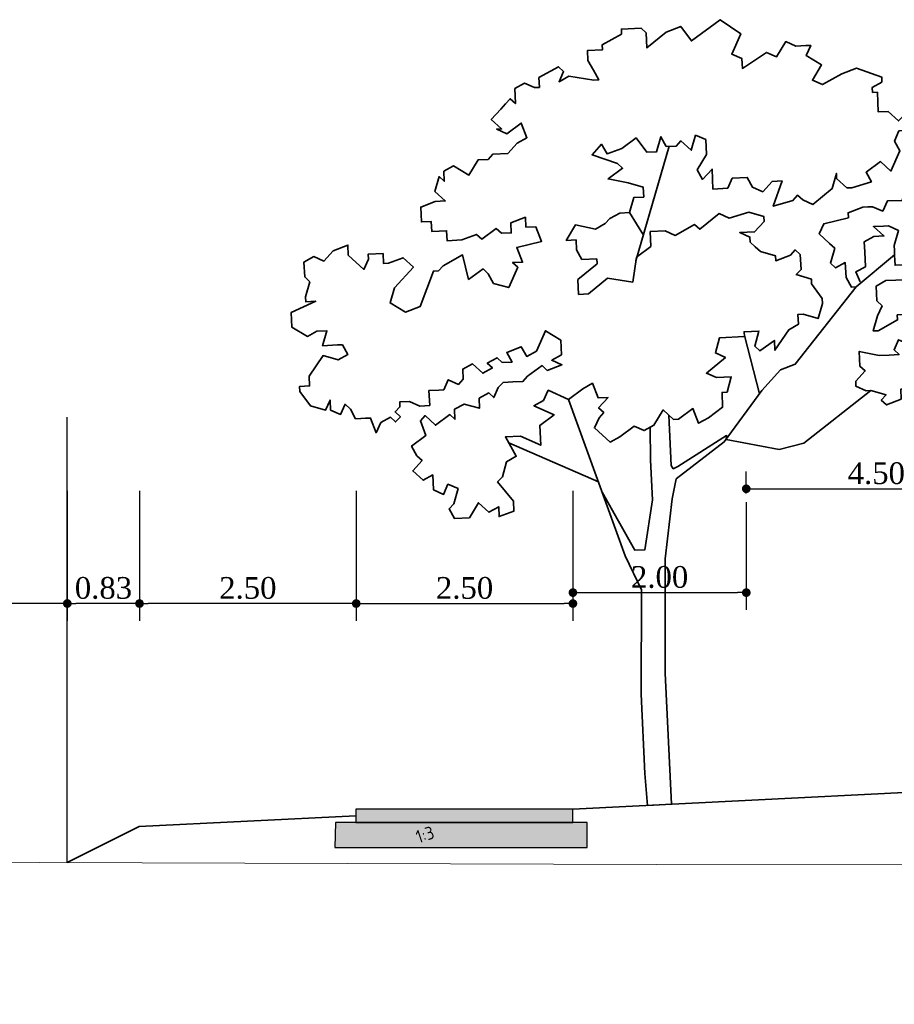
# Model space of a CAD drawing. Extents: x 100296 to 107772, y 404875 to 408930.
# Tile 80 of 98: x 104020 to 104030, y 405015 to 405026. Entities that reach past the tile are written whole.
import ezdxf

# ---------------------------------------------------------------- set-up
doc = ezdxf.new("R2010")
doc.units = 0
for name, color, linetype, lineweight in [('b-mi-mo-grondlaag_zand-a', 252, 'Continuous', 18), ('b-we-gw-maaiveld-gd', 93, 'Continuous', 18), ('n-we-bv-geleideconstructie_geleiderail-gd', 1, 'Continuous', 35), ('n-we-gr-boom-gd', 92, 'Continuous', 35), ('n-we-gw-grondwerk_berm-gd', 3, 'Continuous', 35)]:
    doc.layers.add(name, color=color, linetype=linetype, lineweight=lineweight)
doc.layers.add('c3d-assembly_shape', color=251, linetype='Continuous', lineweight=35, plot=False)
for name, color, linetype in [('c3d-section_link', 1, 'Continuous'), ('l-mt-deta-pr', 7, 'Continuous'), ('TDNL6300_profiel', 2, 'Continuous'), ('TDWL-GW-_', 7, 'Continuous')]:
    doc.layers.add(name, color=color, linetype=linetype)
doc.styles.add('ENV-P', font='ISOCP.SHX')
doc.styles.add('INFRA_DIM', font='times.ttf')
doc.dimstyles.new('INFRA-100-M', dxfattribs={"dimtxt": 0.25, "dimasz": 0.1, "dimexe": 0.2, "dimexo": 0.1, "dimgap": 0.05, "dimtad": 1, "dimzin": 0, "dimdsep": 46, "dimtxsty": 'INFRA_DIM', "dimblk1": 'DOT', "dimblk2": 'DOT', "dimsah": 1, "dimcen": 0, "dimclrd": 256, "dimclre": 256, "dimclrt": 7, "dimaunit": 2, "dimadec": 0, "dimazin": 0, "dimtfac": 1, "dimtdec": 3, "dimtofl": 0, "dimtmove": 0, "dimatfit": 3, "dimldrblk": 'DOT', "dimfxl": 1, "dimtolj": 1, "dimtzin": 0, "dimarcsym": 0})

# ---------------------------------------------------------------- blocks, each defined once
blk = doc.blocks.new('boom links')
at = {"layer": 'n-we-gr-boom-gd', "linetype": 'Continuous'}
for p, q in [((-0.2725, 6.2735), (0.1105, 7.5955)), ((-0.1865, 6.5695), (-0.3455, 6.8305)), ((2.2705, 5.9725), (2.7125, 6.3425)), ((1.1525, 4.7415), (0.9785, 5.4145)), ((-0.7055, 3.7245), (-1.7395, 4.1765))]:
    blk.add_line(p, q, dxfattribs=at)
for points in [[(2.3165, 6.0315), (2.2635, 6.1455), (2.3745, 6.2065), (2.3675, 6.3795), (2.3615, 6.4935), (2.4735, 6.5555), (2.5885, 6.5605), (2.4685, 6.6695), (2.5835, 6.6745), (2.6415, 6.6775), (2.7575, 6.6255), (2.7075, 6.4505), (2.7105, 6.3945), (2.7125, 6.3365), (2.7155, 6.2805), (2.7175, 6.2225), (2.8325, 6.2275), (2.8905, 6.2295), (2.9515, 6.1175), (2.8395, 6.0565), (2.7255, 6.0515), (2.6115, 6.0465), (2.4995, 5.9825), (2.5075, 5.8125), (2.5675, 5.7565), (2.5145, 5.6395), (2.4665, 5.4665), (2.4665, 5.4665), (2.5225, 5.4685), (2.7465, 5.5935), (2.7435, 5.6495), (2.8585, 5.6555), (2.9165, 5.6575), (3.0305, 5.6625), (3.0255, 5.7775), (3.0795, 5.8375), (3.1375, 5.8405), (3.1935, 5.8425), (3.2465, 5.9595), (3.1265, 6.0695), (3.1245, 6.1255), (3.2355, 6.1885), (3.3525, 6.1355), (3.5215, 6.2015), (3.4015, 6.3105), (3.5155, 6.3165), (3.5765, 6.2605), (3.7425, 6.3825), (3.6225, 6.4915), (3.6205, 6.5505), (3.7315, 6.6115), (3.7295, 6.6695), (3.6125, 6.7205), (3.6075, 6.8355), (3.7165, 6.9545), (3.6545, 7.0665), (3.4825, 7.0585), (3.4265, 7.0565), (3.5915, 7.1785), (3.4725, 7.2875), (3.3015, 7.2805), (3.0775, 7.1555), (2.9585, 7.2645), (2.8495, 7.1455), (2.7985, 6.9715), (2.6285, 6.9645), (2.5755, 6.8475), (2.4585, 6.8985), (2.4015, 6.8955), (2.3445, 6.8935), (2.1755, 6.8295), (2.1785, 6.7715), (1.8945, 6.7015), (1.8425, 6.5845), (1.9625, 6.4755), (2.0215, 6.4205), (1.9725, 6.2465), (2.0315, 6.1915), (2.1435, 6.2545), (2.1515, 6.0815), (2.2145, 5.9705), (2.2705, 5.9725), (1.5665, 5.0825), (1.3965, 5.0165), (1.1785, 4.7775), (0.7465, 4.1845), (0.1925, 3.7595), (0.1465, 3.5275), (0.0635, 2.8365), (0.0645, 1.5175), (0.1385, 0.0065), (-0.1385, -0.0065), (-0.1695, 0.3605), (-0.2105, 1.2755), (-0.2085, 2.4805), (-0.3965, 2.8725), (-1.0505, 4.6765), (-1.2845, 4.7815), (-1.3375, 4.6645), (-1.4495, 4.6025), (-1.2155, 4.4985), (-1.2155, 4.4985), (-1.3815, 4.3765), (-1.3705, 4.1475), (-1.6045, 4.2515), (-1.7775, 4.2435), (-1.6525, 4.0205), (-1.7645, 3.9575), (-1.8125, 3.7835), (-1.8685, 3.7235), (-1.6855, 3.5025), (-1.6805, 3.3875), (-1.8505, 3.3235), (-1.8555, 3.4375), (-1.9675, 3.3745), (-2.0865, 3.4835), (-2.1935, 3.3085), (-2.3645, 3.3005), (-2.4275, 3.4125), (-2.3715, 3.4715), (-2.3235, 3.6465), (-2.4405, 3.6975), (-2.4915, 3.5805), (-2.6085, 3.6335), (-2.6165, 3.8045), (-2.7275, 3.7425), (-2.8475, 3.8515), (-2.7385, 3.9715), (-2.7985, 4.0255), (-2.8605, 4.1375), (-2.6945, 4.2595), (-2.7585, 4.4295), (-2.7045, 4.4885), (-2.5855, 4.3785), (-2.4185, 4.5005), (-2.3595, 4.4475), (-2.3645, 4.5615), (-2.2525, 4.6225), (-2.0775, 4.5745), (-2.0825, 4.6885), (-1.9705, 4.7505), (-1.9125, 4.6965), (-1.8595, 4.8135), (-1.8055, 4.8725), (-1.7475, 4.8745), (-1.6905, 4.8775), (-1.5765, 4.8825), (-1.5215, 4.9435), (-1.3555, 5.0655), (-1.2955, 5.0095), (-1.1265, 5.0755), (-1.2435, 5.1265), (-1.1325, 5.1905), (-1.1395, 5.3605), (-1.3155, 5.4675), (-1.4195, 5.2335), (-1.5315, 5.1725), (-1.5945, 5.2835), (-1.7625, 5.2185), (-1.7015, 5.1065), (-1.8155, 5.1015), (-1.8745, 5.1565), (-1.9865, 5.0935), (-1.9275, 5.0395), (-2.0395, 4.9765), (-2.1585, 5.0855), (-2.2705, 5.0245), (-2.2655, 4.9095), (-2.3195, 4.8495), (-2.4365, 4.9025), (-2.4885, 4.7855), (-2.5455, 4.7825), (-2.6595, 4.7775), (-2.6515, 4.6055), (-2.7665, 4.5995), (-2.8835, 4.6525), (-2.9975, 4.6475), (-2.9955, 4.5895), (-3.0505, 4.5305), (-2.9895, 4.4755), (-3.0455, 4.4165), (-3.1045, 4.4705), (-3.2165, 4.4085), (-3.2695, 4.2915), (-3.3335, 4.4595), (-3.3915, 4.4575), (-3.4475, 4.4545), (-3.5055, 4.4525), (-3.5665, 4.5635), (-3.6275, 4.6195), (-3.6785, 4.5025), (-3.7955, 4.5535), (-3.8005, 4.6685), (-3.8535, 4.5515), (-4.0275, 4.6015), (-4.1495, 4.7675), (-4.1515, 4.8255), (-4.0375, 4.8305), (-4.0425, 4.9445), (-3.8815, 5.1815), (-3.7075, 5.1305), (-3.5955, 5.1945), (-3.5955, 5.1945), (-3.6585, 5.3055), (-3.7145, 5.3035), (-3.7725, 5.3005), (-3.8295, 5.2985), (-3.8875, 5.2955), (-3.8365, 5.4685), (-3.9515, 5.4635), (-4.0625, 5.4025), (-4.2405, 5.5085), (-4.2485, 5.6795), (-3.9665, 5.8075), (-4.0805, 5.8015), (-4.0835, 5.8595), (-4.0345, 6.0335), (-4.0935, 6.0885), (-4.1015, 6.2595), (-3.9895, 6.3225), (-3.8725, 6.2695), (-3.7635, 6.3895), (-3.5955, 6.4555), (-3.5905, 6.3405), (-3.4105, 6.1755), (-3.3585, 6.2925), (-3.3615, 6.3505), (-3.1895, 6.3585), (-3.1845, 6.2445), (-3.1275, 6.2465), (-2.9575, 6.3105), (-2.8385, 6.2015), (-3.0565, 5.9625), (-3.1075, 5.7895), (-2.9295, 5.6825), (-2.7615, 5.7465), (-2.6075, 6.1555), (-2.5505, 6.1585), (-2.4955, 6.2175), (-2.2715, 6.3415), (-2.2025, 6.0595), (-2.0355, 6.1815), (-1.9765, 6.1255), (-1.9135, 6.0135), (-1.7395, 5.9655), (-1.6355, 6.1995), (-1.6945, 6.2535), (-1.6945, 6.2535), (-1.5805, 6.2585), (-1.6465, 6.4285), (-1.3615, 6.4975), (-1.4275, 6.6675), (-1.5415, 6.6625), (-1.5475, 6.7765), (-1.7155, 6.7105), (-1.7105, 6.5965), (-1.8245, 6.5915), (-1.8855, 6.6465), (-2.0505, 6.5245), (-2.1115, 6.5785), (-2.2795, 6.5145), (-2.4515, 6.5065), (-2.4565, 6.6205), (-2.6275, 6.6135), (-2.6325, 6.7275), (-2.7475, 6.7225), (-2.7545, 6.8935), (-2.5865, 6.9585), (-2.4725, 6.9645), (-2.5915, 7.0735), (-2.5415, 7.2465), (-2.4825, 7.1925), (-2.4875, 7.3075), (-2.3755, 7.3685), (-2.1985, 7.2625), (-2.0915, 7.4395), (-1.9775, 7.4445), (-1.9235, 7.5035), (-1.7515, 7.5115), (-1.6415, 7.6315), (-1.5305, 7.6945), (-1.5955, 7.8625), (-1.7615, 7.7405), (-1.8785, 7.7935), (-1.8225, 7.7955), (-1.9415, 7.9055), (-1.8325, 8.0245), (-1.7765, 8.0835), (-1.7235, 8.1445), (-1.6625, 8.0885), (-1.6705, 8.2615), (-1.5585, 8.3225), (-1.4415, 8.2715), (-1.3855, 8.2745), (-1.3905, 8.3885), (-1.1665, 8.5135), (-1.1065, 8.4575), (-1.1585, 8.3405), (-1.0475, 8.4035), (-0.7575, 8.3585), (-0.7015, 8.3615), (-0.7635, 8.4735), (-0.8265, 8.5845), (-0.8265, 8.5845), (-0.8315, 8.6995), (-0.6585, 8.7075), (-0.6615, 8.7655), (-0.4375, 8.8895), (-0.4405, 8.9465), (-0.2115, 8.9565), (-0.1525, 8.9025), (-0.1455, 8.7305), (0.0755, 8.9125), (0.2455, 8.9775), (0.3675, 8.8115), (0.7005, 9.0555), (0.9375, 8.8935), (0.8325, 8.6595), (0.9495, 8.6085), (0.9555, 8.4935), (1.2325, 8.6775), (1.3495, 8.6265), (1.4565, 8.8025), (1.5725, 8.7505), (1.6875, 8.7565), (1.7455, 8.7585), (1.6925, 8.6415), (1.8695, 8.5345), (1.7635, 8.3575), (1.8805, 8.3065), (2.1035, 8.4305), (2.2725, 8.4945), (2.5635, 8.3935), (2.5665, 8.3365), (2.4545, 8.2735), (2.4575, 8.2175), (2.5135, 8.2195), (2.5185, 8.1055), (2.5235, 7.9915), (2.6385, 7.9965), (2.7575, 7.8875), (2.8135, 7.9465), (2.8775, 7.7775), (2.7625, 7.7725), (2.7115, 7.6555), (2.7735, 7.5435), (2.6695, 7.3095), (2.5495, 7.4195), (2.3835, 7.2965), (2.4455, 7.1855), (2.2195, 7.1165), (2.1625, 7.1145), (2.0435, 7.2235), (2.0405, 7.2815), (1.9905, 7.1065), (1.7695, 6.9255), (1.6525, 6.9765), (1.5935, 7.0325), (1.5385, 6.9715), (1.3125, 6.9045), (1.4135, 7.1955), (1.2995, 7.1905), (1.1905, 7.0705), (1.0735, 7.1235), (1.0115, 7.2355), (0.8395, 7.2275), (0.7875, 7.1105), (0.6155, 7.1025), (0.6055, 7.3315), (0.4965, 7.2125), (0.4345, 7.3245), (0.5415, 7.4995), (0.5335, 7.6725), (0.4165, 7.7235), (0.3665, 7.5505), (0.2465, 7.6595), (0.1935, 7.5985), (0.0785, 7.5935), (0.0155, 7.7055), (-0.0335, 7.5325), (-0.1475, 7.5275), (-0.2695, 7.6925), (-0.4365, 7.5705), (-0.6055, 7.5065), (-0.6685, 7.6185), (-0.7775, 7.4985), (-0.4855, 7.3975), (-0.4265, 7.3415), (-0.5925, 7.2195), (-0.3605, 7.1735), (-0.1875, 7.1235), (-0.1825, 7.0085), (-0.2965, 7.0035), (-0.3455, 6.8305), (-0.4595, 6.8255), (-0.5715, 6.7625), (-0.6275, 6.7035), (-0.7385, 6.6395), (-0.9705, 6.6875), (-1.0765, 6.5105), (-0.9625, 6.5155), (-0.9575, 6.4005), (-0.8945, 6.2895), (-0.7235, 6.2965), (-0.7235, 6.2965), (-0.7205, 6.2405), (-0.9415, 6.0575), (-0.9345, 5.8865), (-0.8195, 5.8915), (-0.5985, 6.0735), (-0.3095, 6.0295), (-0.2655, 6.3175), (-0.0985, 6.4395), (-0.1065, 6.6115), (0.0645, 6.6195), (0.1815, 6.5665), (0.4045, 6.6915), (0.4655, 6.6375), (0.6865, 6.8185), (0.8035, 6.7675), (1.0295, 6.8345), (1.2025, 6.7855), (1.2055, 6.7275), (1.0965, 6.6075), (0.9255, 6.6005), (1.0425, 6.5485), (1.0455, 6.4905), (1.1035, 6.4365), (1.1645, 6.3815), (1.3375, 6.3325), (1.3405, 6.2745), (1.5105, 6.3405), (1.5645, 6.3995), (1.6245, 6.3455), (1.6295, 6.2315), (1.6325, 6.1735), (1.5765, 6.1145), (1.7515, 6.0645), (1.7545, 6.0075), (1.8765, 5.8405), (1.8785, 5.7835), (1.8285, 5.6085), (1.6555, 5.6595), (1.5975, 5.6565), (1.6025, 5.5425), (1.4905, 5.4795), (1.3305, 5.2425), (1.3255, 5.3565), (1.1575, 5.2345), (1.0985, 5.2905), (1.1475, 5.4635), (0.9765, 5.4555), (0.9795, 5.3995), (0.6925, 5.3865), (0.6445, 5.2115), (0.7605, 5.1605), (0.5405, 4.9775), (0.6565, 4.9265), (0.8275, 4.9345), (0.7795, 4.7595), (0.7215, 4.7565), (0.7285, 4.5855), (0.5635, 4.4635), (0.4515, 4.4005), (0.3855, 4.5705), (0.2205, 4.4485), (0.1625, 4.4455), (0.0425, 4.5545), (-0.0645, 4.3775), (-0.1755, 4.3155), (-0.2925, 4.3675), (-0.4585, 4.2455), (-0.5705, 4.1835), (-0.7505, 4.3465), (-0.6975, 4.4635), (-0.6435, 4.5245), (-0.7025, 4.5775), (-0.5935, 4.6975), (-0.7075, 4.6925), (-0.7735, 4.8625), (-0.8855, 4.7995), (-1.0505, 4.6765)], [(0.1085, 4.4945), (0.1345, 3.9115), (0.1585, 3.8755), (0.2095, 3.9005), (0.7745, 4.2585), (0.7685, 4.2135), (1.3815, 4.0985), (1.6645, 4.1695), (2.4395, 4.7775), (2.3825, 4.7745), (2.2655, 4.8265), (2.2655, 4.8265), (2.2635, 4.8845), (2.3725, 5.0035), (2.3115, 5.0575), (2.3045, 5.2295), (2.5355, 5.1825), (2.6495, 5.1875), (2.7645, 5.1925), (2.7055, 5.2475), (2.7565, 5.3645), (2.8735, 5.3115), (2.9285, 5.3725), (3.1575, 5.3825), (3.0915, 5.5505), (3.2615, 5.6165), (3.3785, 5.5635), (3.4275, 5.7385), (3.6505, 5.8635), (3.6535, 5.8055), (3.7675, 5.8105), (3.8845, 5.7595), (3.8335, 5.6425), (4.0625, 5.6525), (4.1795, 5.5995), (4.0675, 5.5385), (4.1265, 5.4825), (4.0145, 5.4215), (4.1895, 5.3715), (4.1925, 5.3145), (4.0195, 5.3065), (4.0825, 5.1955), (3.9105, 5.1875), (4.0295, 5.0785), (3.9185, 5.0145), (3.8015, 5.0675), (3.7495, 4.9505), (3.8695, 4.8415), (3.9285, 4.7865), (3.8195, 4.6665), (3.7025, 4.7195), (3.5875, 4.7145), (3.5905, 4.6565), (3.4225, 4.5925), (3.3055, 4.6435), (3.3595, 4.7035), (3.2395, 4.8135), (3.1255, 4.8085), (3.0715, 4.7475), (2.9015, 4.6835), (2.8455, 4.6805), (2.8965, 4.7975), (2.7825, 4.7925), (2.7875, 4.6785), (2.6195, 4.6125), (2.5585, 4.6685), (2.6145, 4.7275), (2.4395, 4.7775)], [(-0.6625, 3.6055), (-0.2845, 2.9355), (-0.1705, 2.9405), (-0.0815, 3.5175), (-0.1025, 3.9755), (-0.1085, 4.3525)]]:
    blk.add_lwpolyline(points, dxfattribs=at)
blk = doc.blocks.new('_DOT')
at = {"color": 0, "linetype": 'ByBlock'}
blk.add_line((-0.5, 0), (-1, 0), dxfattribs=at)
at = {"color": 0, "linetype": 'ByBlock', "const_width": 0.5}
blk.add_lwpolyline([(-0.25, 0, 1), (0.25, 0, 1)], format="xyb", close=True, dxfattribs=at)
blk = doc.blocks.new('*D2901')
at = {"layer": 'l-mt-deta-pr', "lineweight": -2, "transparency": 16777216}
for p, q in [((104032.844, 405021.705), (104032.844, 405020.268)), ((104028.344, 405020.413), (104028.344, 405020.668)), ((104028.444, 405020.468), (104032.744, 405020.468))]:
    blk.add_line(p, q, dxfattribs=at)
at = {"layer": 'l-mt-deta-pr', "lineweight": -2, "transparency": 16777216, "xscale": 0.1, "yscale": 0.1, "zscale": 0.1, "rotation": 180}
blk.add_blockref('_DOT', (104028.344, 405020.468), dxfattribs=at)
at = {"layer": 'l-mt-deta-pr', "lineweight": -2, "transparency": 16777216, "xscale": 0.1, "yscale": 0.1, "zscale": 0.1}
blk.add_blockref('_DOT', (104032.844, 405020.468), dxfattribs=at)
at = {"layer": 'l-mt-deta-pr', "color": 7, "transparency": 16777216, "insert": (104029.844, 405020.645), "char_height": 0.25, "attachment_point": 5, "style": 'INFRA_DIM'}
blk.add_mtext('\\A1;4.50', dxfattribs=at)
blk = doc.blocks.new('*D2914')
at = {"layer": 'l-mt-deta-pr', "lineweight": -2, "transparency": 16777216}
for p, q in [((104028.344, 405020.313), (104028.344, 405019.07)), ((104026.344, 405020.034), (104026.344, 405019.07)), ((104026.444, 405019.27), (104028.244, 405019.27))]:
    blk.add_line(p, q, dxfattribs=at)
at = {"layer": 'l-mt-deta-pr', "lineweight": -2, "transparency": 16777216, "xscale": 0.1, "yscale": 0.1, "zscale": 0.1, "rotation": 180}
blk.add_blockref('_DOT', (104026.344, 405019.27), dxfattribs=at)
at = {"layer": 'l-mt-deta-pr', "lineweight": -2, "transparency": 16777216, "xscale": 0.1, "yscale": 0.1, "zscale": 0.1}
blk.add_blockref('_DOT', (104028.344, 405019.27), dxfattribs=at)
at = {"layer": 'l-mt-deta-pr', "color": 7, "transparency": 16777216, "insert": (104027.344, 405019.448), "char_height": 0.25, "attachment_point": 5, "style": 'INFRA_DIM'}
blk.add_mtext('\\A1;2.00', dxfattribs=at)
blk = doc.blocks.new('*D2915')
at = {"layer": 'l-mt-deta-pr', "lineweight": -2, "transparency": 16777216}
for p, q in [((104026.344, 405020.444), (104026.344, 405018.944)), ((104023.844, 405020.382), (104023.844, 405018.944)), ((104023.944, 405019.144), (104026.244, 405019.144))]:
    blk.add_line(p, q, dxfattribs=at)
at = {"layer": 'l-mt-deta-pr', "lineweight": -2, "transparency": 16777216, "xscale": 0.1, "yscale": 0.1, "zscale": 0.1, "rotation": 180}
blk.add_blockref('_DOT', (104023.844, 405019.144), dxfattribs=at)
at = {"layer": 'l-mt-deta-pr', "lineweight": -2, "transparency": 16777216, "xscale": 0.1, "yscale": 0.1, "zscale": 0.1}
blk.add_blockref('_DOT', (104026.344, 405019.144), dxfattribs=at)
at = {"layer": 'l-mt-deta-pr', "color": 7, "transparency": 16777216, "insert": (104025.094, 405019.322), "char_height": 0.25, "attachment_point": 5, "style": 'INFRA_DIM'}
blk.add_mtext('\\A1;2.50', dxfattribs=at)
blk = doc.blocks.new('*D2916')
at = {"layer": 'l-mt-deta-pr', "lineweight": -2, "transparency": 16777216}
for p, q in [((104023.844, 405020.444), (104023.844, 405018.944)), ((104021.344, 405020.382), (104021.344, 405018.944)), ((104023.744, 405019.144), (104021.444, 405019.144))]:
    blk.add_line(p, q, dxfattribs=at)
at = {"layer": 'l-mt-deta-pr', "lineweight": -2, "transparency": 16777216, "xscale": 0.1, "yscale": 0.1, "zscale": 0.1, "rotation": 180}
blk.add_blockref('_DOT', (104021.344, 405019.144), dxfattribs=at)
at = {"layer": 'l-mt-deta-pr', "lineweight": -2, "transparency": 16777216, "xscale": 0.1, "yscale": 0.1, "zscale": 0.1}
blk.add_blockref('_DOT', (104023.844, 405019.144), dxfattribs=at)
at = {"layer": 'l-mt-deta-pr', "color": 7, "transparency": 16777216, "insert": (104022.594, 405019.322), "char_height": 0.25, "attachment_point": 5, "style": 'INFRA_DIM'}
blk.add_mtext('\\A1;2.50', dxfattribs=at)
blk = doc.blocks.new('*D3209')
at = {"layer": 'l-mt-deta-pr', "lineweight": -2, "transparency": 16777216}
for p, q in [((104021.344, 405020.444), (104021.344, 405018.944)), ((104020.511, 405020.382), (104020.511, 405018.944)), ((104021.244, 405019.144), (104020.611, 405019.144))]:
    blk.add_line(p, q, dxfattribs=at)
at = {"layer": 'l-mt-deta-pr', "lineweight": -2, "transparency": 16777216, "xscale": 0.1, "yscale": 0.1, "zscale": 0.1, "rotation": 180}
blk.add_blockref('_DOT', (104020.511, 405019.144), dxfattribs=at)
at = {"layer": 'l-mt-deta-pr', "lineweight": -2, "transparency": 16777216, "xscale": 0.1, "yscale": 0.1, "zscale": 0.1}
blk.add_blockref('_DOT', (104021.344, 405019.144), dxfattribs=at)
at = {"layer": 'l-mt-deta-pr', "color": 7, "transparency": 16777216, "insert": (104020.928, 405019.322), "char_height": 0.25, "attachment_point": 5, "style": 'INFRA_DIM'}
blk.add_mtext('\\A1;0.83', dxfattribs=at)
blk = doc.blocks.new('*D3210')
at = {"layer": 'l-mt-deta-pr', "lineweight": -2, "transparency": 16777216}
for p, q in [((104020.511, 405020.444), (104020.511, 405018.944)), ((104015.511, 405020.382), (104015.511, 405018.944)), ((104020.411, 405019.144), (104015.611, 405019.144))]:
    blk.add_line(p, q, dxfattribs=at)
at = {"layer": 'l-mt-deta-pr', "lineweight": -2, "transparency": 16777216, "xscale": 0.1, "yscale": 0.1, "zscale": 0.1, "rotation": 180}
blk.add_blockref('_DOT', (104015.511, 405019.144), dxfattribs=at)
at = {"layer": 'l-mt-deta-pr', "lineweight": -2, "transparency": 16777216, "xscale": 0.1, "yscale": 0.1, "zscale": 0.1}
blk.add_blockref('_DOT', (104020.511, 405019.144), dxfattribs=at)
at = {"layer": 'l-mt-deta-pr', "color": 7, "transparency": 16777216, "insert": (104018.011, 405019.322), "char_height": 0.25, "attachment_point": 5, "style": 'INFRA_DIM'}
blk.add_mtext('\\A1;5.00', dxfattribs=at)

msp = doc.modelspace()

# ---------------------------------------------------------------- hatches: boundary and pattern name
at = {"layer": 'b-mi-mo-grondlaag_zand-a', "linetype": 'Continuous', "lineweight": 18}
msp.add_hatch(color=256, dxfattribs=at).paths.add_polyline_path([(104026.51, 405016.62), (104023.604, 405016.62), (104023.596, 405016.329), (104026.51, 405016.329)])
at = {"layer": 'c3d-assembly_shape', "linetype": 'Continuous', "lineweight": 35}
msp.add_hatch(color=256, dxfattribs=at).paths.add_polyline_path([(104026.343, 405016.773), (104023.841, 405016.773), (104023.841, 405016.62), (104026.343, 405016.62)])

# ---------------------------------------------------------------- linework, layer by layer
at = {"layer": 'b-we-gw-maaiveld-gd', "color": 93, "linetype": 'Continuous', "lineweight": 18}
msp.add_lwpolyline([(104014.251, 405016.178), (104027.304, 405016.133), (104032.475, 405016.139), (104036.143, 405016.152), (104037.947, 405016.158), (104045.174, 405016.067), (104046.725, 405015.947), (104048.186, 405014.909), (104048.746, 405014.521), (104048.854, 405014.533), (104049.245, 405014.57), (104051.678, 405016.154), (104052.275, 405016.527), (104054.307, 405016.771), (104054.372, 405016.783), (104054.46, 405016.783), (104056.786, 405016.84), (104056.976, 405016.845), (104056.983, 405016.845), (104057.069, 405016.849), (104061.15, 405017.024), (104065.187, 405016.954), (104066.143, 405016.938)], dxfattribs=at)
at = {"layer": 'c3d-section_link', "linetype": 'Continuous', "lineweight": -3}
for points in [[(104026.343, 405016.773), (104023.841, 405016.773), (104023.841, 405016.62), (104026.343, 405016.62)], [(104026.51, 405016.62), (104023.604, 405016.62), (104023.596, 405016.329), (104026.51, 405016.329)]]:
    msp.add_lwpolyline(points, close=True, dxfattribs=at)
at = {"layer": 'n-we-gw-grondwerk_berm-gd', "color": 3, "linetype": 'Continuous', "lineweight": 35}
for p, q in [((104026.343, 405016.773), (104032.393, 405017.075)), ((104023.841, 405016.696), (104021.341, 405016.571))]:
    msp.add_line(p, q, dxfattribs=at)
msp.add_lwpolyline([(104021.341, 405016.571), (104020.511, 405016.156)], dxfattribs=at)
at = {"layer": 'TDWL-GW-_', "flags": 128}
msp.add_lwpolyline([(104020.511, 405016.156), (104020.511, 405021.294)], dxfattribs=at)

# ---------------------------------------------------------------- block references
at = {"layer": 'n-we-bv-geleideconstructie_geleiderail-gd', "color": 210, "linetype": 'Continuous', "lineweight": 35}
msp.add_blockref('boom links', (104027.343, 405016.823), dxfattribs=at)

# ---------------------------------------------------------------- texts
at = {"layer": 'TDNL6300_profiel', "insert": (104024.711, 405016.583), "char_height": 0.15, "width": 14.76, "attachment_point": 3, "rotation": 18.5592, "style": 'ENV-P'}
msp.add_mtext('1:3', dxfattribs=at)

# ---------------------------------------------------------------- dimensions: what is measured, and where the dimension line sits
at = {"layer": 'l-mt-deta-pr'}
for base, p1, p2, picture, middle in [((104032.844, 405020.468), (104028.344, 405020.313), (104032.844, 405021.805), '*D2901', (104029.844, 405020.468)), ((104026.344, 405019.144), (104023.844, 405020.482), (104026.344, 405020.544), '*D2915', (104025.094, 405019.144)), ((104028.344, 405019.27), (104026.344, 405020.134), (104028.344, 405020.413), '*D2914', (104027.344, 405019.27))]:
    dim = msp.add_linear_dim(base=base, p1=p1, p2=p2, dimstyle='INFRA-100-M', dxfattribs=at)
    dim.commit()
    dim.dimension.update_dxf_attribs({"geometry": picture, "text_midpoint": middle, "dimtype": 160})
for base, p1, p2, picture, middle in [((104015.511, 405019.144), (104020.511, 405020.544), (104015.511, 405020.482), '*D3210', (104018.011, 405019.144)), ((104020.511, 405019.144), (104021.344, 405020.544), (104020.511, 405020.482), '*D3209', (104020.928, 405019.144)), ((104021.344, 405019.144), (104023.844, 405020.544), (104021.344, 405020.482), '*D2916', (104022.594, 405019.144))]:
    dim = msp.add_linear_dim(base=base, p1=p1, p2=p2, angle=180, dimstyle='INFRA-100-M', dxfattribs=at)
    dim.commit()
    dim.dimension.update_dxf_attribs({"geometry": picture, "text_midpoint": middle, "dimtype": 160})

doc.saveas('drawing.dxf')
